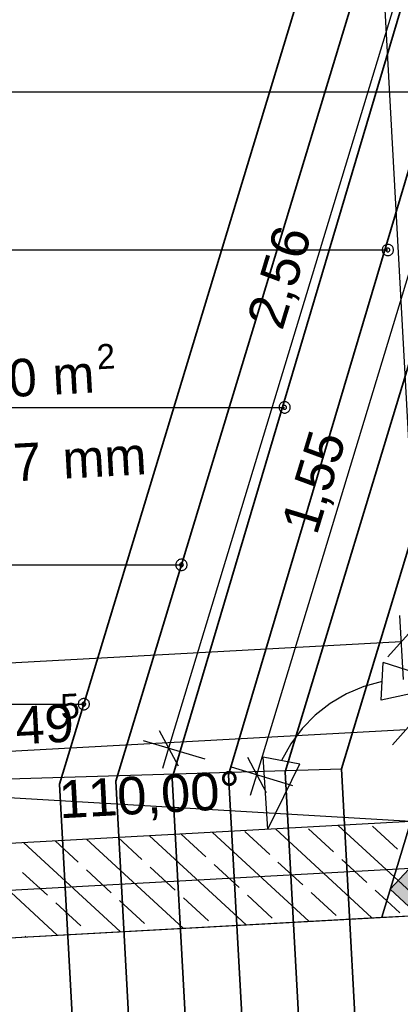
# Model space of a CAD drawing. Extents: x 199 to 1388, y 138 to 979.
# Tile 96 of 155: x 734 to 755, y 562 to 614. Entities that reach past the tile are written whole.
import ezdxf
from ezdxf.lldxf.tags import DXFTag

# ---------------------------------------------------------------- set-up
doc = ezdxf.new("R2010")
doc.units = 0
for name, color, linetype, lineweight, true_color in [('01AFU Allgemein Bemaßung-A07ET47HDI', 7, 'Continuous', 25, 0x848484), ('20 Bodenaufbau - Gefällelinien', 7, 'Continuous', 25, 0x848484), ('20 Innenwände-A07ET47KDI', 7, 'Continuous', 25, 0x848484), ('20 Räume Innen', 7, 'Continuous', 25, 0x848484), ('A-0', 7, 'Continuous', 25, 0x848484), ('H_Ruecklauf', 5, 'STRICHLINIE2', 35, 0x0000ff), ('H_Vorlauf', 1, 'Continuous', 35, 0xff0000), ('UPO_Loop2', 140, 'Continuous', 30, 0x00bfff)]:
    doc.layers.add(name, color=color, linetype=linetype, lineweight=lineweight, true_color=true_color)
doc.layers.add('02 Raster Gebäude-A07ET47NDI', color=7, linetype='Continuous', lineweight=25)
doc.layers.add('H_Text', color=7, linetype='Continuous', lineweight=25)
doc.styles.get("Standard").update_dxf_attribs({"font": 'arial.ttf'})
tags = doc.linetypes.add('Raster-A07ET47ODI', pattern=[0.2, 0.1, -0.05, 0, -0.05]).pattern_tags.tags
tags[10:11] = [DXFTag(74, 4), DXFTag(75, 0), DXFTag(340, '0'), DXFTag(46, 1.0), DXFTag(50, 0.0), DXFTag(44, 0.0), DXFTag(45, 0.0)]
tags[8:9] = [DXFTag(74, 4), DXFTag(75, 0), DXFTag(340, '0'), DXFTag(46, 1.0), DXFTag(50, 0.0), DXFTag(44, 0.0), DXFTag(45, 0.0)]
tags[6:7] = [DXFTag(74, 4), DXFTag(75, 0), DXFTag(340, '0'), DXFTag(46, 1.0), DXFTag(50, 0.0), DXFTag(44, 0.0), DXFTag(45, 0.0)]
tags[4:5] = [DXFTag(74, 4), DXFTag(75, 0), DXFTag(340, '0'), DXFTag(46, 1.0), DXFTag(50, 0.0), DXFTag(44, 0.0), DXFTag(45, 0.0)]
tags = doc.linetypes.add('STRICHLINIE2', pattern=[9.525, 6.35, -3.175]).pattern_tags.tags
tags[6:7] = [DXFTag(74, 4), DXFTag(75, 0), DXFTag(340, '0'), DXFTag(46, 0.0), DXFTag(50, 0.0), DXFTag(44, 0.0), DXFTag(45, 0.0)]
tags[4:5] = [DXFTag(74, 4), DXFTag(75, 0), DXFTag(340, '0'), DXFTag(46, 0.0), DXFTag(50, 0.0), DXFTag(44, 0.0), DXFTag(45, 0.0)]
tags = doc.linetypes.add('Öffnungslinie Tür Fenster-A07ET47JDI', pattern=[0.115, 0.075, -0.04]).pattern_tags.tags
tags[6:7] = [DXFTag(74, 4), DXFTag(75, 0), DXFTag(340, '0'), DXFTag(46, 1.0), DXFTag(50, 0.0), DXFTag(44, 0.0), DXFTag(45, 0.0)]
tags[4:5] = [DXFTag(74, 4), DXFTag(75, 0), DXFTag(340, '0'), DXFTag(46, 1.0), DXFTag(50, 0.0), DXFTag(44, 0.0), DXFTag(45, 0.0)]

# ---------------------------------------------------------------- blocks, each defined once
blk = doc.blocks.new('Referenz-A07ET47ZDI', base_point=(226.995, 158.1))
at = {"layer": '01AFU Allgemein Bemaßung-A07ET47HDI'}
for p, q in [((757.218, 624.489), (742.365, 575.505)), ((747.047, 574.086), (756.033, 603.722)), ((754.63, 582.551), (754.816, 579.15)), ((753.999, 580.357), (755.415, 581.937)), ((754.707, 581.147), (683.288, 577.237)), ((753.66, 578.05), (753.752, 580.048)), ((757.434, 578.876), (753.752, 580.048)), ((752.736, 578.782), (751.81, 578.39)), ((753.706, 579.049), (752.736, 578.782)), ((757.434, 578.876), (753.66, 578.05)), ((751.81, 578.39), (750.943, 577.879)), ((750.943, 577.879), (750.152, 577.258)), ((750.152, 577.258), (749.45, 576.537)), ((754.255, 575.685), (755.671, 577.264)), ((749.45, 576.537), (748.849, 575.731)), ((754.963, 576.474), (725.065, 574.838)), ((741.865, 576.44), (742.865, 574.57)), ((741.02, 575.913), (744.279, 574.925)), ((742.365, 575.505), (742.039, 574.428)), ((748.849, 575.731), (748.36, 574.852)), ((746.547, 575.021), (747.547, 573.15)), ((747.378, 575.044), (749.341, 574.66)), ((747.642, 571.189), (747.378, 575.044)), ((748.961, 573.505), (745.701, 574.494)), ((747.642, 571.189), (749.341, 574.66)), ((746.721, 573.009), (747.047, 574.086))]:
    blk.add_line(p, q, dxfattribs=at)
at = {"layer": '02 Raster Gebäude-A07ET47NDI', "linetype": 'Raster-A07ET47ODI', "ltscale": 56.250004}
for p, q in [((735.15, 956.219), (772.215, 279.107)), ((1024.469, 583.839), (320.128, 545.284))]:
    blk.add_line(p, q, dxfattribs=at)
at = {"layer": '20 Bodenaufbau - Gefällelinien', "linetype": 'Öffnungslinie Tür Fenster-A07ET47JDI', "ltscale": 56.250004}
blk.add_line((755.229, 571.605), (683.37, 575.821), dxfattribs=at)
at = {"layer": '20 Innenwände-A07ET47KDI'}
for p, q in [((755.229, 571.605), (725.332, 569.968)), ((754.338, 568.664), (751.377, 571.394)), ((754.513, 570.134), (753.19, 571.354)), ((740.948, 569.584), (739.68, 570.754)), ((746.477, 566.118), (741.351, 570.845)), ((744.339, 569.722), (743.022, 570.936)), ((749.819, 566.301), (744.693, 571.028)), ((747.731, 569.859), (746.407, 571.079)), ((753.161, 566.484), (748.035, 571.211)), ((751.122, 569.997), (749.799, 571.217)), ((736.451, 565.569), (731.325, 570.296)), ((739.793, 565.752), (734.667, 570.479)), ((737.557, 569.447), (736.338, 570.571)), ((743.135, 565.935), (738.009, 570.662)), ((746.104, 568.095), (744.781, 569.315)), ((749.495, 568.232), (748.172, 569.452)), ((752.886, 568.37), (751.563, 569.59)), ((735.93, 567.682), (734.607, 568.903)), ((739.321, 567.82), (737.998, 569.04)), ((742.712, 567.957), (741.389, 569.178)), ((756.503, 566.667), (754.338, 568.664)), ((747.868, 566.468), (746.545, 567.688)), ((751.26, 566.605), (749.936, 567.826)), ((753.951, 567.388), (753.328, 567.963)), ((737.694, 566.055), (736.371, 567.276)), ((741.086, 566.193), (739.762, 567.413)), ((744.477, 566.33), (743.154, 567.551)), ((754.651, 566.743), (753.951, 567.388)), ((725.605, 564.976), (758.998, 566.804)), ((734.78, 565.478), (734.744, 565.511))]:
    blk.add_line(p, q, dxfattribs=at)
at = {"layer": 'A-0', "linetype": 'Continuous', "ltscale": 312.5}
for p, q in [((755.229, 571.605), (725.332, 569.968)), ((753.685, 566.513), (755.229, 571.605)), ((755.229, 571.605), (753.685, 566.513)), ((753.685, 566.513), (758.998, 566.804)), ((725.605, 564.976), (753.685, 566.513))]:
    blk.add_line(p, q, dxfattribs=at)
at = {"layer": '01AFU Allgemein Bemaßung-A07ET47HDI', "linetype": 'ByBlock', "ltscale": 40.625, "attachment_point": 1}
for s, insert, char_height, rotation in [('{\\fArial;2,56}', (746.483, 598.219), 2, 73.1324), ('{\\fArial;1,55}', (748.315, 587.338), 2, 73.1324), ('{\\fArial;5}', (736.578, 578.362), 1.32, 3.1332), ('{\\fArial;1,49}', (731.838, 577.562), 2, 3.1332), ('{\\fArial;110,00°}', (736.477, 573.768), 2, 3.1332)]:
    blk.add_mtext(s, dxfattribs=dict(at, insert=insert, char_height=char_height, rotation=rotation))
at = {"layer": '20 Räume Innen', "linetype": 'Continuous', "ltscale": 40.625, "attachment_point": 1, "rotation": 3.1332}
for s, insert, char_height in [('{\\fCentury Gothic;2}', (738.506, 596.946), 1.32), ('{\\fCentury Gothic;10,60}', (728.622, 595.865), 2), ('{\\fCentury Gothic;m}', (736.14, 596.276), 2), ('{\\fCentury Gothic;3.607}', (728.857, 591.385), 2), ('{\\fCentury Gothic;mm}', (736.675, 591.813), 2)]:
    blk.add_mtext(s, dxfattribs=dict(at, insert=insert, char_height=char_height))

msp = doc.modelspace()

# ---------------------------------------------------------------- linework, layer by layer
at = {"layer": 'H_Ruecklauf', "ltscale": 0.35}
for p, q in [((751.539, 574.404), (791.691, 706.825)), ((745.551, 574.077), (783.852, 702.932)), ((739.561, 573.749), (776.26, 694.785)), ((747.595, 536.785), (745.551, 574.077)), ((753.57, 537.362), (751.539, 574.404)), ((741.247, 542.963), (739.561, 573.749))]:
    msp.add_line(p, q, dxfattribs=at)
at = {"layer": 'H_Text'}
for p, q in [((731.602, 610.374), (759.502, 610.374)), ((753.771, 602.152), (753.749, 602.119)), ((753.796, 602.182), (753.771, 602.152)), ((753.826, 602.207), (753.796, 602.182)), ((753.859, 602.229), (753.826, 602.207)), ((753.894, 602.247), (753.859, 602.229)), ((753.931, 602.259), (753.894, 602.247)), ((753.969, 602.267), (753.931, 602.259)), ((754.009, 602.269), (753.969, 602.267)), ((754.048, 602.267), (754.009, 602.269)), ((754.086, 602.259), (754.048, 602.267)), ((754.123, 602.247), (754.086, 602.259)), ((754.159, 602.229), (754.123, 602.247)), ((754.191, 602.207), (754.159, 602.229)), ((754.221, 602.182), (754.191, 602.207)), ((754.247, 602.152), (754.221, 602.182)), ((754.268, 602.119), (754.247, 602.152)), ((731.602, 601.969), (754.009, 601.969)), ((753.711, 602.009), (753.709, 601.969)), ((753.709, 601.969), (753.711, 601.93)), ((753.719, 602.047), (753.711, 602.009)), ((753.711, 601.93), (753.719, 601.892)), ((753.731, 602.084), (753.719, 602.047)), ((753.719, 601.892), (753.731, 601.855)), ((753.749, 602.119), (753.731, 602.084)), ((753.731, 601.855), (753.749, 601.819)), ((753.749, 601.819), (753.771, 601.787)), ((753.771, 601.787), (753.796, 601.757)), ((753.796, 601.757), (753.826, 601.731)), ((753.826, 601.731), (753.859, 601.71)), ((753.859, 601.71), (753.894, 601.692)), ((753.894, 601.692), (753.931, 601.68)), ((753.912, 601.995), (753.909, 601.982)), ((753.909, 601.982), (753.909, 601.969)), ((753.909, 601.969), (753.909, 601.956)), ((753.909, 601.956), (753.912, 601.944)), ((753.916, 602.008), (753.912, 601.995)), ((753.912, 601.944), (753.916, 601.931)), ((753.922, 602.019), (753.916, 602.008)), ((753.916, 601.931), (753.922, 601.919)), ((753.929, 602.03), (753.922, 602.019)), ((753.922, 601.919), (753.929, 601.909)), ((753.938, 602.04), (753.929, 602.03)), ((753.929, 601.909), (753.938, 601.899)), ((753.931, 601.68), (753.969, 601.672)), ((753.948, 602.049), (753.938, 602.04)), ((753.938, 601.899), (753.948, 601.89)), ((753.959, 602.056), (753.948, 602.049)), ((753.948, 601.89), (753.959, 601.883)), ((753.97, 602.062), (753.959, 602.056)), ((753.959, 601.883), (753.97, 601.877)), ((753.969, 601.672), (754.009, 601.669)), ((753.983, 602.066), (753.97, 602.062)), ((753.97, 601.877), (753.983, 601.873)), ((753.995, 602.069), (753.983, 602.066)), ((753.983, 601.873), (753.995, 601.87)), ((754.009, 602.069), (753.995, 602.069)), ((753.995, 601.87), (754.009, 601.869)), ((754.022, 602.069), (754.009, 602.069)), ((754.009, 601.869), (754.022, 601.87)), ((754.009, 601.669), (754.048, 601.672)), ((754.034, 602.066), (754.022, 602.069)), ((754.022, 601.87), (754.034, 601.873)), ((754.047, 602.062), (754.034, 602.066)), ((754.034, 601.873), (754.047, 601.877)), ((754.059, 602.056), (754.047, 602.062)), ((754.047, 601.877), (754.059, 601.883)), ((754.048, 601.672), (754.086, 601.68)), ((754.069, 602.049), (754.059, 602.056)), ((754.059, 601.883), (754.069, 601.89)), ((754.079, 602.04), (754.069, 602.049)), ((754.069, 601.89), (754.079, 601.899)), ((754.088, 602.03), (754.079, 602.04)), ((754.079, 601.899), (754.088, 601.909)), ((754.086, 601.68), (754.123, 601.692)), ((754.095, 602.019), (754.088, 602.03)), ((754.088, 601.909), (754.095, 601.919)), ((754.101, 602.008), (754.095, 602.019)), ((754.095, 601.919), (754.101, 601.931)), ((754.105, 601.995), (754.101, 602.008)), ((754.101, 601.931), (754.105, 601.944)), ((754.108, 601.982), (754.105, 601.995)), ((754.105, 601.944), (754.108, 601.956)), ((754.109, 601.969), (754.108, 601.982)), ((754.108, 601.956), (754.109, 601.969)), ((754.123, 601.692), (754.159, 601.71)), ((754.159, 601.71), (754.191, 601.731)), ((754.191, 601.731), (754.221, 601.757)), ((754.221, 601.757), (754.247, 601.787)), ((754.247, 601.787), (754.268, 601.819)), ((754.286, 602.084), (754.268, 602.119)), ((754.268, 601.819), (754.286, 601.855)), ((754.298, 602.047), (754.286, 602.084)), ((754.286, 601.855), (754.298, 601.892)), ((754.306, 602.009), (754.298, 602.047)), ((754.298, 601.892), (754.306, 601.93)), ((754.309, 601.969), (754.306, 602.009)), ((754.306, 601.93), (754.309, 601.969)), ((754.129, 568.015), (780.253, 596.03)), ((748.288, 593.786), (748.266, 593.754)), ((748.314, 593.816), (748.288, 593.786)), ((748.343, 593.842), (748.314, 593.816)), ((748.376, 593.864), (748.343, 593.842)), ((748.411, 593.881), (748.376, 593.864)), ((748.448, 593.894), (748.411, 593.881)), ((748.487, 593.901), (748.448, 593.894)), ((748.526, 593.904), (748.487, 593.901)), ((748.565, 593.901), (748.526, 593.904)), ((748.604, 593.894), (748.565, 593.901)), ((748.641, 593.881), (748.604, 593.894)), ((748.676, 593.864), (748.641, 593.881)), ((748.709, 593.842), (748.676, 593.864)), ((748.738, 593.816), (748.709, 593.842)), ((748.764, 593.786), (748.738, 593.816)), ((748.786, 593.754), (748.764, 593.786)), ((731.602, 593.604), (748.526, 593.604)), ((748.228, 593.643), (748.226, 593.604)), ((748.226, 593.604), (748.228, 593.565)), ((748.236, 593.681), (748.228, 593.643)), ((748.228, 593.565), (748.236, 593.526)), ((748.249, 593.719), (748.236, 593.681)), ((748.236, 593.526), (748.249, 593.489)), ((748.266, 593.754), (748.249, 593.719)), ((748.249, 593.489), (748.266, 593.454)), ((748.266, 593.454), (748.288, 593.421)), ((748.288, 593.421), (748.314, 593.392)), ((748.314, 593.392), (748.343, 593.366)), ((748.343, 593.366), (748.376, 593.344)), ((748.376, 593.344), (748.411, 593.327)), ((748.411, 593.327), (748.448, 593.314)), ((748.427, 593.617), (748.426, 593.604)), ((748.426, 593.604), (748.427, 593.591)), ((748.429, 593.63), (748.427, 593.617)), ((748.427, 593.591), (748.429, 593.578)), ((748.433, 593.642), (748.429, 593.63)), ((748.429, 593.578), (748.433, 593.565)), ((748.439, 593.654), (748.433, 593.642)), ((748.433, 593.565), (748.439, 593.554)), ((748.447, 593.665), (748.439, 593.654)), ((748.439, 593.554), (748.447, 593.543)), ((748.455, 593.674), (748.447, 593.665)), ((748.447, 593.543), (748.455, 593.533)), ((748.448, 593.314), (748.487, 593.306)), ((748.465, 593.683), (748.455, 593.674)), ((748.455, 593.533), (748.465, 593.524)), ((748.476, 593.69), (748.465, 593.683)), ((748.465, 593.524), (748.476, 593.517)), ((748.488, 593.696), (748.476, 593.69)), ((748.476, 593.517), (748.488, 593.511)), ((748.487, 593.306), (748.526, 593.304)), ((748.5, 593.7), (748.488, 593.696)), ((748.488, 593.511), (748.5, 593.507)), ((748.513, 593.703), (748.5, 593.7)), ((748.5, 593.507), (748.513, 593.505)), ((748.526, 593.704), (748.513, 593.703)), ((748.513, 593.505), (748.526, 593.504)), ((748.539, 593.703), (748.526, 593.704)), ((748.526, 593.504), (748.539, 593.505)), ((748.526, 593.304), (748.565, 593.306)), ((748.552, 593.7), (748.539, 593.703)), ((748.539, 593.505), (748.552, 593.507)), ((748.564, 593.696), (748.552, 593.7)), ((748.552, 593.507), (748.564, 593.511)), ((748.576, 593.69), (748.564, 593.696)), ((748.564, 593.511), (748.576, 593.517)), ((748.565, 593.306), (748.604, 593.314)), ((748.587, 593.683), (748.576, 593.69)), ((748.576, 593.517), (748.587, 593.524)), ((748.597, 593.674), (748.587, 593.683)), ((748.587, 593.524), (748.597, 593.533)), ((748.605, 593.665), (748.597, 593.674)), ((748.597, 593.533), (748.605, 593.543)), ((748.604, 593.314), (748.641, 593.327)), ((748.612, 593.654), (748.605, 593.665)), ((748.605, 593.543), (748.612, 593.554)), ((748.618, 593.642), (748.612, 593.654)), ((748.612, 593.554), (748.618, 593.565)), ((748.622, 593.63), (748.618, 593.642)), ((748.618, 593.565), (748.622, 593.578)), ((748.625, 593.617), (748.622, 593.63)), ((748.622, 593.578), (748.625, 593.591)), ((748.626, 593.604), (748.625, 593.617)), ((748.625, 593.591), (748.626, 593.604)), ((748.641, 593.327), (748.676, 593.344)), ((748.676, 593.344), (748.709, 593.366)), ((748.709, 593.366), (748.738, 593.392)), ((748.738, 593.392), (748.764, 593.421)), ((748.764, 593.421), (748.786, 593.454)), ((748.803, 593.719), (748.786, 593.754)), ((748.786, 593.454), (748.803, 593.489)), ((748.816, 593.681), (748.803, 593.719)), ((748.803, 593.489), (748.816, 593.526)), ((748.823, 593.643), (748.816, 593.681)), ((748.816, 593.526), (748.823, 593.565)), ((748.826, 593.604), (748.823, 593.643)), ((748.823, 593.565), (748.826, 593.604)), ((742.808, 585.423), (742.786, 585.39)), ((742.833, 585.453), (742.808, 585.423)), ((742.863, 585.478), (742.833, 585.453)), ((742.896, 585.5), (742.863, 585.478)), ((742.931, 585.518), (742.896, 585.5)), ((742.968, 585.53), (742.931, 585.518)), ((743.006, 585.538), (742.968, 585.53)), ((743.046, 585.54), (743.006, 585.538)), ((743.085, 585.538), (743.046, 585.54)), ((743.123, 585.53), (743.085, 585.538)), ((743.16, 585.518), (743.123, 585.53)), ((743.196, 585.5), (743.16, 585.518)), ((743.228, 585.478), (743.196, 585.5)), ((743.258, 585.453), (743.228, 585.478)), ((743.284, 585.423), (743.258, 585.453)), ((743.305, 585.39), (743.284, 585.423)), ((731.612, 585.24), (743.046, 585.24)), ((742.748, 585.28), (742.746, 585.24)), ((742.746, 585.24), (742.748, 585.201)), ((742.756, 585.318), (742.748, 585.28)), ((742.748, 585.201), (742.756, 585.163)), ((742.768, 585.355), (742.756, 585.318)), ((742.756, 585.163), (742.768, 585.126)), ((742.786, 585.39), (742.768, 585.355)), ((742.768, 585.126), (742.786, 585.09)), ((742.786, 585.09), (742.808, 585.058)), ((742.808, 585.058), (742.833, 585.028)), ((742.833, 585.028), (742.863, 585.002)), ((742.863, 585.002), (742.896, 584.981)), ((742.896, 584.981), (742.931, 584.963)), ((742.931, 584.963), (742.968, 584.951)), ((742.949, 585.266), (742.946, 585.253)), ((742.946, 585.253), (742.946, 585.24)), ((742.946, 585.24), (742.946, 585.227)), ((742.946, 585.227), (742.949, 585.215)), ((742.953, 585.279), (742.949, 585.266)), ((742.949, 585.215), (742.953, 585.202)), ((742.959, 585.29), (742.953, 585.279)), ((742.953, 585.202), (742.959, 585.19)), ((742.966, 585.301), (742.959, 585.29)), ((742.959, 585.19), (742.966, 585.18)), ((742.975, 585.311), (742.966, 585.301)), ((742.966, 585.18), (742.975, 585.17)), ((742.968, 584.951), (743.006, 584.943)), ((742.985, 585.32), (742.975, 585.311)), ((742.975, 585.17), (742.985, 585.161)), ((742.996, 585.327), (742.985, 585.32)), ((742.985, 585.161), (742.996, 585.154)), ((743.007, 585.333), (742.996, 585.327)), ((742.996, 585.154), (743.007, 585.148)), ((743.006, 584.943), (743.046, 584.94)), ((743.02, 585.337), (743.007, 585.333)), ((743.007, 585.148), (743.02, 585.144)), ((743.032, 585.34), (743.02, 585.337)), ((743.02, 585.144), (743.032, 585.141)), ((743.046, 585.34), (743.032, 585.34)), ((743.032, 585.141), (743.046, 585.14)), ((743.059, 585.34), (743.046, 585.34)), ((743.046, 585.14), (743.059, 585.141)), ((743.046, 584.94), (743.085, 584.943)), ((743.071, 585.337), (743.059, 585.34)), ((743.059, 585.141), (743.071, 585.144)), ((743.084, 585.333), (743.071, 585.337)), ((743.071, 585.144), (743.084, 585.148)), ((743.096, 585.327), (743.084, 585.333)), ((743.084, 585.148), (743.096, 585.154)), ((743.085, 584.943), (743.123, 584.951)), ((743.106, 585.32), (743.096, 585.327)), ((743.096, 585.154), (743.106, 585.161)), ((743.116, 585.311), (743.106, 585.32)), ((743.106, 585.161), (743.116, 585.17)), ((743.125, 585.301), (743.116, 585.311)), ((743.116, 585.17), (743.125, 585.18)), ((743.123, 584.951), (743.16, 584.963)), ((743.132, 585.29), (743.125, 585.301)), ((743.125, 585.18), (743.132, 585.19)), ((743.138, 585.279), (743.132, 585.29)), ((743.132, 585.19), (743.138, 585.202)), ((743.142, 585.266), (743.138, 585.279)), ((743.138, 585.202), (743.142, 585.215)), ((743.145, 585.253), (743.142, 585.266)), ((743.142, 585.215), (743.145, 585.227)), ((743.146, 585.24), (743.145, 585.253)), ((743.145, 585.227), (743.146, 585.24)), ((743.16, 584.963), (743.196, 584.981)), ((743.196, 584.981), (743.228, 585.002)), ((743.228, 585.002), (743.258, 585.028)), ((743.258, 585.028), (743.284, 585.058)), ((743.284, 585.058), (743.305, 585.09)), ((743.323, 585.355), (743.305, 585.39)), ((743.305, 585.09), (743.323, 585.126)), ((743.335, 585.318), (743.323, 585.355)), ((743.323, 585.126), (743.335, 585.163)), ((743.343, 585.28), (743.335, 585.318)), ((743.335, 585.163), (743.343, 585.201)), ((743.346, 585.24), (743.343, 585.28)), ((743.343, 585.201), (743.346, 585.24)), ((737.678, 578.077), (737.648, 578.051)), ((737.711, 578.099), (737.678, 578.077)), ((737.746, 578.116), (737.711, 578.099)), ((737.783, 578.129), (737.746, 578.116)), ((737.821, 578.136), (737.783, 578.129)), ((737.861, 578.139), (737.821, 578.136)), ((737.9, 578.136), (737.861, 578.139)), ((737.938, 578.129), (737.9, 578.136)), ((737.975, 578.116), (737.938, 578.129)), ((738.011, 578.099), (737.975, 578.116)), ((738.043, 578.077), (738.011, 578.099)), ((738.073, 578.051), (738.043, 578.077)), ((731.612, 577.839), (737.861, 577.839)), ((737.563, 577.878), (737.561, 577.839)), ((737.561, 577.839), (737.563, 577.8)), ((737.571, 577.916), (737.563, 577.878)), ((737.563, 577.8), (737.571, 577.761)), ((737.583, 577.954), (737.571, 577.916)), ((737.571, 577.761), (737.583, 577.724)), ((737.601, 577.989), (737.583, 577.954)), ((737.583, 577.724), (737.601, 577.689)), ((737.623, 578.021), (737.601, 577.989)), ((737.601, 577.689), (737.623, 577.656)), ((737.648, 578.051), (737.623, 578.021)), ((737.623, 577.656), (737.648, 577.627)), ((737.648, 577.627), (737.678, 577.601)), ((737.678, 577.601), (737.711, 577.579)), ((737.711, 577.579), (737.746, 577.562)), ((737.746, 577.562), (737.783, 577.549)), ((737.764, 577.865), (737.761, 577.852)), ((737.761, 577.852), (737.761, 577.839)), ((737.761, 577.839), (737.761, 577.826)), ((737.761, 577.826), (737.764, 577.813)), ((737.768, 577.877), (737.764, 577.865)), ((737.764, 577.813), (737.768, 577.8)), ((737.774, 577.889), (737.768, 577.877)), ((737.768, 577.8), (737.774, 577.789)), ((737.781, 577.9), (737.774, 577.889)), ((737.774, 577.789), (737.781, 577.778)), ((737.79, 577.909), (737.781, 577.9)), ((737.781, 577.778), (737.79, 577.768)), ((737.783, 577.549), (737.821, 577.541)), ((737.8, 577.918), (737.79, 577.909)), ((737.79, 577.768), (737.8, 577.759)), ((737.811, 577.925), (737.8, 577.918)), ((737.8, 577.759), (737.811, 577.752)), ((737.822, 577.931), (737.811, 577.925)), ((737.811, 577.752), (737.822, 577.746)), ((737.835, 577.935), (737.822, 577.931)), ((737.822, 577.746), (737.835, 577.742)), ((737.848, 577.938), (737.835, 577.935)), ((737.835, 577.742), (737.848, 577.74)), ((737.861, 577.939), (737.848, 577.938)), ((737.848, 577.74), (737.861, 577.739)), ((737.874, 577.938), (737.861, 577.939)), ((737.861, 577.739), (737.874, 577.74)), ((737.887, 577.935), (737.874, 577.938)), ((737.874, 577.74), (737.887, 577.742)), ((737.899, 577.931), (737.887, 577.935)), ((737.887, 577.742), (737.899, 577.746)), ((737.911, 577.925), (737.899, 577.931)), ((737.899, 577.746), (737.911, 577.752)), ((737.9, 577.541), (737.938, 577.549)), ((737.921, 577.918), (737.911, 577.925)), ((737.911, 577.752), (737.921, 577.759)), ((737.931, 577.909), (737.921, 577.918)), ((737.921, 577.759), (737.931, 577.768)), ((737.94, 577.9), (737.931, 577.909)), ((737.931, 577.768), (737.94, 577.778)), ((737.938, 577.549), (737.975, 577.562)), ((737.947, 577.889), (737.94, 577.9)), ((737.94, 577.778), (737.947, 577.789)), ((737.953, 577.877), (737.947, 577.889)), ((737.947, 577.789), (737.953, 577.8)), ((737.957, 577.865), (737.953, 577.877)), ((737.953, 577.8), (737.957, 577.813)), ((737.96, 577.852), (737.957, 577.865)), ((737.957, 577.813), (737.96, 577.826)), ((737.961, 577.839), (737.96, 577.852)), ((737.96, 577.826), (737.961, 577.839)), ((737.975, 577.562), (738.011, 577.579)), ((738.011, 577.579), (738.043, 577.601)), ((738.043, 577.601), (738.073, 577.627)), ((738.099, 578.021), (738.073, 578.051)), ((738.073, 577.627), (738.099, 577.656)), ((738.12, 577.989), (738.099, 578.021)), ((738.099, 577.656), (738.12, 577.689)), ((738.138, 577.954), (738.12, 577.989)), ((738.12, 577.689), (738.138, 577.724)), ((738.15, 577.916), (738.138, 577.954)), ((738.138, 577.724), (738.15, 577.761)), ((738.158, 577.878), (738.15, 577.916)), ((738.15, 577.761), (738.158, 577.8)), ((738.161, 577.839), (738.158, 577.878)), ((738.158, 577.8), (738.161, 577.839)), ((737.821, 577.541), (737.861, 577.539)), ((737.861, 577.539), (737.9, 577.541)), ((720.908, 573.482), (751.539, 574.404)), ((768.756, 554.375), (754.129, 568.015))]:
    msp.add_line(p, q, dxfattribs=at)
at = {"layer": 'H_Text', "color": 7, "true_color": 0xffffff}
for points in [[(781.475, 568.015), (754.129, 568.015), (794.88, 582.39)], [(754.129, 568.015), (794.88, 582.39), (767.534, 582.39)], [(768.756, 554.375), (781.475, 568.015), (754.129, 568.015)]]:
    msp.add_solid(points, dxfattribs=at)
at = {"layer": 'H_Vorlauf'}
for p, q in [((748.546, 574.241), (788.124, 704.771)), ((736.571, 573.585), (773.567, 695.602)), ((742.555, 573.913), (778.29, 694.17)), ((744.764, 533.604), (742.555, 573.913)), ((750.577, 537.199), (748.546, 574.241)), ((738.241, 543.049), (736.571, 573.585))]:
    msp.add_line(p, q, dxfattribs=at)

# ---------------------------------------------------------------- block references
at = {"layer": 'UPO_Loop2', "color": 219, "lineweight": 80, "ltscale": 4000.00006, "true_color": 0x642165}
msp.add_blockref('Referenz-A07ET47ZDI', (226.995, 158.1), dxfattribs=at)

doc.saveas('drawing.dxf')
